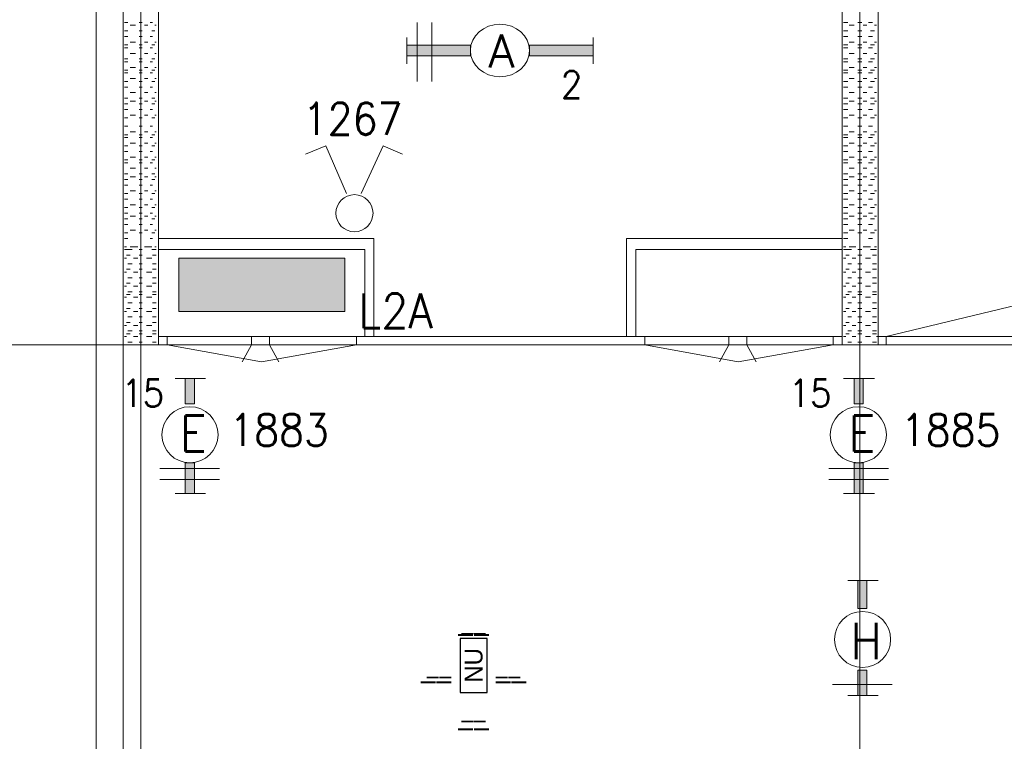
# Model space of a CAD drawing. Header units: metres. Extents: x -167 to -48, y -1901 to -1817.
# Tile 9 of 55: x -152.13 to -146.65, y -1851.7 to -1847.68. Entities that reach past the tile are written whole.
import ezdxf
from ezdxf.enums import TextEntityAlignment as Align

# ---------------------------------------------------------------- set-up
doc = ezdxf.new("R2010")
doc.units = ezdxf.units.M
doc.header["$MEASUREMENT"] = 0
doc.layers.add('Level 1', color=1, linetype='Continuous', lineweight=0)
doc.layers.add('Level 20', color=1, linetype='Continuous', lineweight=0)
doc.styles.add('Style-STANDARD', font='STANDARD.shx')
doc.styles.add('Style-WORKING', font='WORKING.shx')

# ---------------------------------------------------------------- blocks, each defined once
blk = doc.blocks.new('1260')
at = {"layer": 'Level 1', "color": 1, "linetype": 'Continuous', "lineweight": 0}
for p, q in [((-630.0001, -100), (-630.0001, 100)), ((630.0001, -100), (630.0001, 100))]:
    blk.add_line(p, q, dxfattribs=at)
blk.add_circle((0, 0), 200, dxfattribs=at)
at = {"layer": 'Level 1', "color": 1, "linetype": 'Continuous', "lineweight": 0, "extrusion": (0, 0, -1)}
blk.add_solid([(200, 40), (630.0001, 40), (200, -40), (630.0001, -40)], dxfattribs=at)
at = {"layer": 'Level 1', "color": 1, "linetype": 'Continuous', "lineweight": 0}
blk.add_solid([(200, -40), (630.0001, -40), (200, 40), (630.0001, 40)], dxfattribs=at)
for points in [[(-200, 40), (-630.0001, 40), (-630.0001, -40), (-200, -40)], [(200, -40), (630.0001, -40), (630.0001, 40), (200, 40)]]:
    blk.add_3dface(points, dxfattribs=at)
at = {"layer": 'Level 1', "color": 1, "linetype": 'Continuous', "lineweight": 0, "style": 'Style-STANDARD'}
blk.add_text('A', height=250, dxfattribs=at).set_placement((-77.7681, -128.6793))
blk = doc.blocks.new('EF3A')
at = {"layer": 'Level 20', "color": 2, "linetype": 'Continuous', "lineweight": 30}
blk.add_3dface([(0, -0.03), (0, 0.03), (-0.03, 0.03), (-0.03, -0.03)], dxfattribs=at)
at = {"layer": 'Level 20', "color": 253, "linetype": 'Continuous', "lineweight": 13, "style": 'Style-WORKING'}
blk.add_text('NU', height=0.02, rotation=90, dxfattribs=at).set_placement((-0.015, 0.0002), align=Align.MIDDLE_CENTER)
at = {"layer": 'Level 20', "color": 253, "linetype": 'Continuous', "lineweight": 13, "style": 'Style-WORKING', "width": 0.900036}
blk.add_attdef('EF3A_29782', text='', height=0.025, dxfattribs=at).set_placement((-0.015, 0.04), align=Align.CENTER)
at = {"layer": 'Level 20', "color": 11, "linetype": 'Continuous', "lineweight": 0, "style": 'Style-WORKING'}
blk.add_attdef('EF3A_29777', text='', height=0.018, dxfattribs=at).set_placement((-0.015, 0.04), align=Align.CENTER)
at = {"layer": 'Level 20', "color": 253, "linetype": 'Continuous', "lineweight": 13, "style": 'Style-WORKING', "width": 0.900036}
blk.add_attdef('EF3A_29783', text='', height=0.025, dxfattribs=at).set_placement((-0.04, 0), align=Align.MIDDLE_RIGHT)
blk.add_attdef('EF3A_29784', text='', height=0.025, dxfattribs=at).set_placement((0.01, 0), align=Align.MIDDLE_LEFT)
at = {"layer": 'Level 20', "color": 11, "linetype": 'Continuous', "lineweight": 0, "style": 'Style-WORKING'}
blk.add_attdef('EF3A_29778', text='', height=0.018, dxfattribs=at).set_placement((-0.04, 0), align=Align.MIDDLE_RIGHT)
blk.add_attdef('EF3A_29779', text='', height=0.018, dxfattribs=at).set_placement((0.01, 0), align=Align.MIDDLE_LEFT)
at = {"layer": 'Level 20', "color": 253, "linetype": 'Continuous', "lineweight": 13, "style": 'Style-WORKING', "width": 0.900036}
blk.add_attdef('EF3A_29781', text='', height=0.025, dxfattribs=at).set_placement((-0.015, -0.04), align=Align.TOP_CENTER)
at = {"layer": 'Level 20', "color": 11, "linetype": 'Continuous', "lineweight": 0, "style": 'Style-WORKING'}
blk.add_attdef('EF3A_29780', text='', height=0.018, dxfattribs=at).set_placement((-0.015, -0.04), align=Align.TOP_CENTER)

msp = doc.modelspace()

# ---------------------------------------------------------------- linework, layer by layer
at = {"layer": 'Level 1', "color": 11, "linetype": 'Continuous', "lineweight": 0}
for p, q in [((-151.4546, -1838.6015), (-151.4546, -1865.3203)), ((-147.4507, -1838.6015), (-147.4507, -1865.3359)), ((-153.3511, -1849.4921), (-53.8081, -1849.4921))]:
    msp.add_line(p, q, dxfattribs=at)
at = {"layer": 'Level 1', "color": 1, "linetype": 'Continuous', "lineweight": 0}
for p, q in [((-147.5483, -1842.1171), (-147.5483, -1849.4921)), ((-147.3491, -1842.1171), (-147.3491, -1849.4921)), ((-151.7046, -1843.5547), (-151.7046, -1852.5078)), ((-151.5542, -1843.7109), (-151.5542, -1849.4921)), ((-151.3569, -1843.8984), (-151.3569, -1849.4921)), ((-151.5464, -1847.6952), (-151.5269, -1847.6952)), ((-151.5464, -1847.7422), (-151.5269, -1847.7422)), ((-151.5151, -1847.7109), (-151.4839, -1847.7109)), ((-151.4644, -1847.6952), (-151.4468, -1847.6952)), ((-151.4644, -1847.7422), (-151.4468, -1847.7422)), ((-151.4351, -1847.7109), (-151.4155, -1847.7109)), ((-151.4038, -1847.6952), (-151.3901, -1847.6952)), ((-151.394, -1847.7422), (-151.3765, -1847.7422)), ((-151.3765, -1847.7109), (-151.3687, -1847.7109)), ((-149.9155, -1847.6952), (-149.9155, -1848.0234)), ((-149.8335, -1847.6952), (-149.8335, -1848.0234)), ((-147.5405, -1847.6952), (-147.5171, -1847.6952)), ((-147.5405, -1847.7422), (-147.5171, -1847.7422)), ((-147.5093, -1847.7109), (-147.4819, -1847.7109)), ((-147.4624, -1847.6952), (-147.439, -1847.6952)), ((-147.4624, -1847.7422), (-147.439, -1847.7422)), ((-147.4312, -1847.7109), (-147.4116, -1847.7109)), ((-147.4019, -1847.6952), (-147.3804, -1847.6952)), ((-147.3901, -1847.7422), (-147.3687, -1847.7422)), ((-147.3687, -1847.7109), (-147.3569, -1847.7109)), ((-151.5464, -1847.7734), (-151.5269, -1847.7734)), ((-151.4644, -1847.7734), (-151.4468, -1847.7734)), ((-151.4038, -1847.7734), (-151.3901, -1847.7734)), ((-147.5405, -1847.7734), (-147.5171, -1847.7734)), ((-147.4624, -1847.7734), (-147.439, -1847.7734)), ((-147.4019, -1847.7734), (-147.3804, -1847.7734)), ((-151.5464, -1847.8203), (-151.5269, -1847.8203)), ((-151.5464, -1847.8359), (-151.5269, -1847.8359)), ((-151.5151, -1847.8047), (-151.4839, -1847.8047)), ((-151.4644, -1847.8203), (-151.4468, -1847.8203)), ((-151.4644, -1847.8359), (-151.4468, -1847.8359)), ((-151.4351, -1847.8047), (-151.4155, -1847.8047)), ((-151.4038, -1847.8359), (-151.3901, -1847.8359)), ((-151.394, -1847.8203), (-151.3765, -1847.8203)), ((-151.3765, -1847.8047), (-151.3687, -1847.8047)), ((-147.5405, -1847.8203), (-147.5171, -1847.8203)), ((-147.5405, -1847.8359), (-147.5171, -1847.8359)), ((-147.5093, -1847.8047), (-147.4819, -1847.8047)), ((-147.4624, -1847.8203), (-147.439, -1847.8203)), ((-147.4624, -1847.8359), (-147.439, -1847.8359)), ((-147.4312, -1847.8047), (-147.4116, -1847.8047)), ((-147.4019, -1847.8359), (-147.3804, -1847.8359)), ((-147.3901, -1847.8203), (-147.3687, -1847.8203)), ((-147.3687, -1847.8047), (-147.3569, -1847.8047)), ((-151.5464, -1847.8984), (-151.5269, -1847.8984)), ((-151.5151, -1847.8671), (-151.4839, -1847.8671)), ((-151.4644, -1847.8984), (-151.4468, -1847.8984)), ((-151.4351, -1847.8671), (-151.4155, -1847.8671)), ((-151.394, -1847.8984), (-151.3765, -1847.8984)), ((-151.3765, -1847.8671), (-151.3687, -1847.8671)), ((-147.5405, -1847.8984), (-147.5171, -1847.8984)), ((-147.5093, -1847.8671), (-147.4819, -1847.8671)), ((-147.4624, -1847.8984), (-147.439, -1847.8984)), ((-147.4312, -1847.8671), (-147.4116, -1847.8671)), ((-147.3901, -1847.8984), (-147.3687, -1847.8984)), ((-147.3687, -1847.8671), (-147.3569, -1847.8671)), ((-151.5464, -1847.914), (-151.5269, -1847.914)), ((-151.5464, -1847.961), (-151.5269, -1847.961)), ((-151.5151, -1847.9452), (-151.4839, -1847.9452)), ((-151.4644, -1847.914), (-151.4468, -1847.914)), ((-151.4644, -1847.961), (-151.4468, -1847.961)), ((-151.4351, -1847.9452), (-151.4155, -1847.9452)), ((-151.4038, -1847.914), (-151.3901, -1847.914)), ((-151.394, -1847.961), (-151.3765, -1847.961)), ((-151.3765, -1847.9452), (-151.3687, -1847.9452)), ((-147.5405, -1847.914), (-147.5171, -1847.914)), ((-147.5405, -1847.961), (-147.5171, -1847.961)), ((-147.5093, -1847.9452), (-147.4819, -1847.9452)), ((-147.4624, -1847.914), (-147.439, -1847.914)), ((-147.4624, -1847.961), (-147.439, -1847.961)), ((-147.4312, -1847.9452), (-147.4116, -1847.9452)), ((-147.4019, -1847.914), (-147.3804, -1847.914)), ((-147.3901, -1847.961), (-147.3687, -1847.961)), ((-147.3687, -1847.9452), (-147.3569, -1847.9452)), ((-151.5464, -1847.9766), (-151.5269, -1847.9766)), ((-151.5151, -1848.0078), (-151.4839, -1848.0078)), ((-151.4644, -1847.9766), (-151.4468, -1847.9766)), ((-151.4351, -1848.0078), (-151.4155, -1848.0078)), ((-151.4038, -1847.9766), (-151.3901, -1847.9766)), ((-151.3765, -1848.0078), (-151.3687, -1848.0078)), ((-147.5405, -1847.9766), (-147.5171, -1847.9766)), ((-147.5093, -1848.0078), (-147.4819, -1848.0078)), ((-147.4624, -1847.9766), (-147.439, -1847.9766)), ((-147.4312, -1848.0078), (-147.4116, -1848.0078)), ((-147.4019, -1847.9766), (-147.3804, -1847.9766)), ((-147.3687, -1848.0078), (-147.3569, -1848.0078)), ((-151.5464, -1848.0234), (-151.5269, -1848.0234)), ((-151.5464, -1848.0547), (-151.5269, -1848.0547)), ((-151.4644, -1848.0234), (-151.4468, -1848.0234)), ((-151.4644, -1848.0547), (-151.4468, -1848.0547)), ((-151.4038, -1848.0547), (-151.3901, -1848.0547)), ((-151.394, -1848.0234), (-151.3765, -1848.0234)), ((-147.5405, -1848.0234), (-147.5171, -1848.0234)), ((-147.5405, -1848.0547), (-147.5171, -1848.0547)), ((-147.4624, -1848.0234), (-147.439, -1848.0234)), ((-147.4624, -1848.0547), (-147.439, -1848.0547)), ((-147.4019, -1848.0547), (-147.3804, -1848.0547)), ((-147.3901, -1848.0234), (-147.3687, -1848.0234)), ((-151.5464, -1848.1171), (-151.5269, -1848.1171)), ((-151.5151, -1848.0859), (-151.4839, -1848.0859)), ((-151.4644, -1848.1171), (-151.4468, -1848.1171)), ((-151.4351, -1848.0859), (-151.4155, -1848.0859)), ((-151.394, -1848.1171), (-151.3765, -1848.1171)), ((-151.3765, -1848.0859), (-151.3687, -1848.0859)), ((-147.5405, -1848.1171), (-147.5171, -1848.1171)), ((-147.5093, -1848.0859), (-147.4819, -1848.0859)), ((-147.4624, -1848.1171), (-147.439, -1848.1171)), ((-147.4312, -1848.0859), (-147.4116, -1848.0859)), ((-147.3901, -1848.1171), (-147.3687, -1848.1171)), ((-147.3687, -1848.0859), (-147.3569, -1848.0859)), ((-151.5464, -1848.1484), (-151.5269, -1848.1484)), ((-151.5464, -1848.1797), (-151.5269, -1848.1797)), ((-151.5151, -1848.1327), (-151.4839, -1848.1327)), ((-151.4644, -1848.1484), (-151.4468, -1848.1484)), ((-151.4644, -1848.1797), (-151.4468, -1848.1797)), ((-151.4351, -1848.1327), (-151.4155, -1848.1327)), ((-151.4038, -1848.1797), (-151.3901, -1848.1797)), ((-151.394, -1848.1484), (-151.3765, -1848.1484)), ((-151.3765, -1848.1327), (-151.3687, -1848.1327)), ((-147.5405, -1848.1484), (-147.5171, -1848.1484)), ((-147.5405, -1848.1797), (-147.5171, -1848.1797)), ((-147.5093, -1848.1327), (-147.4819, -1848.1327)), ((-147.4624, -1848.1484), (-147.439, -1848.1484)), ((-147.4624, -1848.1797), (-147.439, -1848.1797)), ((-147.4312, -1848.1327), (-147.4116, -1848.1327)), ((-147.4019, -1848.1797), (-147.3804, -1848.1797)), ((-147.3901, -1848.1484), (-147.3687, -1848.1484)), ((-147.3687, -1848.1327), (-147.3569, -1848.1327)), ((-151.5464, -1848.2266), (-151.5269, -1848.2266)), ((-151.5151, -1848.211), (-151.4839, -1848.211)), ((-151.4644, -1848.2266), (-151.4468, -1848.2266)), ((-151.4351, -1848.211), (-151.4155, -1848.211)), ((-151.394, -1848.2266), (-151.3765, -1848.2266)), ((-151.3765, -1848.211), (-151.3687, -1848.211)), ((-147.5405, -1848.2266), (-147.5171, -1848.2266)), ((-147.5093, -1848.211), (-147.4819, -1848.211)), ((-147.4624, -1848.2266), (-147.439, -1848.2266)), ((-147.4312, -1848.211), (-147.4116, -1848.211)), ((-147.3901, -1848.2266), (-147.3687, -1848.2266)), ((-147.3687, -1848.211), (-147.3569, -1848.211)), ((-151.5464, -1848.2734), (-151.5269, -1848.2734)), ((-151.4644, -1848.2734), (-151.4468, -1848.2734)), ((-151.4038, -1848.2734), (-151.3901, -1848.2734)), ((-147.5405, -1848.2734), (-147.5171, -1848.2734)), ((-147.4624, -1848.2734), (-147.439, -1848.2734)), ((-147.4019, -1848.2734), (-147.3804, -1848.2734)), ((-151.5464, -1848.3203), (-151.5269, -1848.3203)), ((-151.5464, -1848.3359), (-151.5269, -1848.3359)), ((-151.5151, -1848.3046), (-151.4839, -1848.3046)), ((-151.4644, -1848.3203), (-151.4468, -1848.3203)), ((-151.4644, -1848.3359), (-151.4468, -1848.3359)), ((-151.4351, -1848.3046), (-151.4155, -1848.3046)), ((-151.4038, -1848.3359), (-151.3901, -1848.3359)), ((-151.394, -1848.3203), (-151.3765, -1848.3203)), ((-151.3765, -1848.3046), (-151.3687, -1848.3046)), ((-147.5405, -1848.3203), (-147.5171, -1848.3203)), ((-147.5405, -1848.3359), (-147.5171, -1848.3359)), ((-147.5093, -1848.3046), (-147.4819, -1848.3046)), ((-147.4624, -1848.3203), (-147.439, -1848.3203)), ((-147.4624, -1848.3359), (-147.439, -1848.3359)), ((-147.4312, -1848.3046), (-147.4116, -1848.3046)), ((-147.4019, -1848.3359), (-147.3804, -1848.3359)), ((-147.3901, -1848.3203), (-147.3687, -1848.3203)), ((-147.3687, -1848.3046), (-147.3569, -1848.3046)), ((-151.5464, -1848.3827), (-151.5269, -1848.3827)), ((-151.5151, -1848.3671), (-151.4839, -1848.3671)), ((-151.4644, -1848.3827), (-151.4468, -1848.3827)), ((-151.4351, -1848.3671), (-151.4155, -1848.3671)), ((-151.394, -1848.3827), (-151.3765, -1848.3827)), ((-151.3765, -1848.3671), (-151.3687, -1848.3671)), ((-150.4253, -1848.3827), (-150.5386, -1848.4297)), ((-150.3101, -1848.6485), (-150.4253, -1848.3827)), ((-150.228, -1848.6485), (-150.105, -1848.3827)), ((-150.105, -1848.3827), (-149.9976, -1848.4297)), ((-147.5405, -1848.3827), (-147.5171, -1848.3827)), ((-147.5093, -1848.3671), (-147.4819, -1848.3671)), ((-147.4624, -1848.3827), (-147.439, -1848.3827)), ((-147.4312, -1848.3671), (-147.4116, -1848.3671)), ((-147.3901, -1848.3827), (-147.3687, -1848.3827)), ((-147.3687, -1848.3671), (-147.3569, -1848.3671)), ((-151.5464, -1848.4141), (-151.5269, -1848.4141)), ((-151.5151, -1848.4453), (-151.4839, -1848.4453)), ((-151.4644, -1848.4141), (-151.4468, -1848.4141)), ((-151.4351, -1848.4453), (-151.4155, -1848.4453)), ((-151.4038, -1848.4141), (-151.3901, -1848.4141)), ((-151.3765, -1848.4453), (-151.3687, -1848.4453)), ((-147.5405, -1848.4141), (-147.5171, -1848.4141)), ((-147.5093, -1848.4453), (-147.4819, -1848.4453)), ((-147.4624, -1848.4141), (-147.439, -1848.4141)), ((-147.4312, -1848.4453), (-147.4116, -1848.4453)), ((-147.4019, -1848.4141), (-147.3804, -1848.4141)), ((-147.3687, -1848.4453), (-147.3569, -1848.4453)), ((-151.5464, -1848.4609), (-151.5269, -1848.4609)), ((-151.5464, -1848.4766), (-151.5269, -1848.4766)), ((-151.5151, -1848.5078), (-151.4839, -1848.5078)), ((-151.4644, -1848.4609), (-151.4468, -1848.4609)), ((-151.4644, -1848.4766), (-151.4468, -1848.4766)), ((-151.4351, -1848.5078), (-151.4155, -1848.5078)), ((-151.4038, -1848.4766), (-151.3901, -1848.4766)), ((-151.394, -1848.4609), (-151.3765, -1848.4609)), ((-151.3765, -1848.5078), (-151.3687, -1848.5078)), ((-147.5405, -1848.4609), (-147.5171, -1848.4609)), ((-147.5405, -1848.4766), (-147.5171, -1848.4766)), ((-147.5093, -1848.5078), (-147.4819, -1848.5078)), ((-147.4624, -1848.4609), (-147.439, -1848.4609)), ((-147.4624, -1848.4766), (-147.439, -1848.4766)), ((-147.4312, -1848.5078), (-147.4116, -1848.5078)), ((-147.4019, -1848.4766), (-147.3804, -1848.4766)), ((-147.3901, -1848.4609), (-147.3687, -1848.4609)), ((-147.3687, -1848.5078), (-147.3569, -1848.5078)), ((-151.5464, -1848.539), (-151.5269, -1848.539)), ((-151.5151, -1848.5546), (-151.4839, -1848.5546)), ((-151.4644, -1848.539), (-151.4468, -1848.539)), ((-151.4351, -1848.5546), (-151.4155, -1848.5546)), ((-151.394, -1848.539), (-151.3765, -1848.539)), ((-151.3765, -1848.5546), (-151.3687, -1848.5546)), ((-147.5405, -1848.539), (-147.5171, -1848.539)), ((-147.5093, -1848.5546), (-147.4819, -1848.5546)), ((-147.4624, -1848.539), (-147.439, -1848.539)), ((-147.4312, -1848.5546), (-147.4116, -1848.5546)), ((-147.3901, -1848.539), (-147.3687, -1848.539)), ((-147.3687, -1848.5546), (-147.3569, -1848.5546)), ((-151.5464, -1848.5702), (-151.5269, -1848.5702)), ((-151.5464, -1848.6015), (-151.5269, -1848.6015)), ((-151.4644, -1848.5702), (-151.4468, -1848.5702)), ((-151.4644, -1848.6015), (-151.4468, -1848.6015)), ((-151.4038, -1848.6015), (-151.3901, -1848.6015)), ((-151.394, -1848.5702), (-151.3765, -1848.5702)), ((-147.5405, -1848.5702), (-147.5171, -1848.5702)), ((-147.5405, -1848.6015), (-147.5171, -1848.6015)), ((-147.4624, -1848.5702), (-147.439, -1848.5702)), ((-147.4624, -1848.6015), (-147.439, -1848.6015)), ((-147.4019, -1848.6015), (-147.3804, -1848.6015)), ((-147.3901, -1848.5702), (-147.3687, -1848.5702)), ((-151.5464, -1848.6485), (-151.5269, -1848.6485)), ((-151.5151, -1848.6328), (-151.4839, -1848.6328)), ((-151.4644, -1848.6485), (-151.4468, -1848.6485)), ((-151.4351, -1848.6328), (-151.4155, -1848.6328)), ((-151.394, -1848.6485), (-151.3765, -1848.6485)), ((-151.3765, -1848.6328), (-151.3687, -1848.6328)), ((-147.5405, -1848.6485), (-147.5171, -1848.6485)), ((-147.5093, -1848.6328), (-147.4819, -1848.6328)), ((-147.4624, -1848.6485), (-147.439, -1848.6485)), ((-147.4312, -1848.6328), (-147.4116, -1848.6328)), ((-147.3901, -1848.6485), (-147.3687, -1848.6485)), ((-147.3687, -1848.6328), (-147.3569, -1848.6328)), ((-151.5464, -1848.6797), (-151.5269, -1848.6797)), ((-151.5464, -1848.7265), (-151.5269, -1848.7265)), ((-151.5151, -1848.7109), (-151.4839, -1848.7109)), ((-151.4644, -1848.6797), (-151.4468, -1848.6797)), ((-151.4644, -1848.7265), (-151.4468, -1848.7265)), ((-151.4351, -1848.7109), (-151.4155, -1848.7109)), ((-151.4038, -1848.6797), (-151.3901, -1848.6797)), ((-151.394, -1848.7265), (-151.3765, -1848.7265)), ((-151.3765, -1848.7109), (-151.3687, -1848.7109)), ((-147.5405, -1848.6797), (-147.5171, -1848.6797)), ((-147.5405, -1848.7265), (-147.5171, -1848.7265)), ((-147.5093, -1848.7109), (-147.4819, -1848.7109)), ((-147.4624, -1848.6797), (-147.439, -1848.6797)), ((-147.4624, -1848.7265), (-147.439, -1848.7265)), ((-147.4312, -1848.7109), (-147.4116, -1848.7109)), ((-147.4019, -1848.6797), (-147.3804, -1848.6797)), ((-147.3901, -1848.7265), (-147.3687, -1848.7265)), ((-147.3687, -1848.7109), (-147.3569, -1848.7109)), ((-151.5464, -1848.7578), (-151.5269, -1848.7578)), ((-151.5151, -1848.7734), (-151.4839, -1848.7734)), ((-151.4644, -1848.7578), (-151.4468, -1848.7578)), ((-151.4351, -1848.7734), (-151.4155, -1848.7734)), ((-151.4038, -1848.7578), (-151.3901, -1848.7578)), ((-151.3765, -1848.7734), (-151.3687, -1848.7734)), ((-147.5405, -1848.7578), (-147.5171, -1848.7578)), ((-147.5093, -1848.7734), (-147.4819, -1848.7734)), ((-147.4624, -1848.7578), (-147.439, -1848.7578)), ((-147.4312, -1848.7734), (-147.4116, -1848.7734)), ((-147.4019, -1848.7578), (-147.3804, -1848.7578)), ((-147.3687, -1848.7734), (-147.3569, -1848.7734)), ((-151.5464, -1848.789), (-151.5269, -1848.789)), ((-151.5464, -1848.8202), (-151.5269, -1848.8202)), ((-151.4644, -1848.789), (-151.4468, -1848.789)), ((-151.4644, -1848.8202), (-151.4468, -1848.8202)), ((-151.4038, -1848.8202), (-151.3901, -1848.8202)), ((-151.394, -1848.789), (-151.3765, -1848.789)), ((-147.5405, -1848.789), (-147.5171, -1848.789)), ((-147.5405, -1848.8202), (-147.5171, -1848.8202)), ((-147.4624, -1848.789), (-147.439, -1848.789)), ((-147.4624, -1848.8202), (-147.439, -1848.8202)), ((-147.4019, -1848.8202), (-147.3804, -1848.8202)), ((-147.3901, -1848.789), (-147.3687, -1848.789)), ((-151.5464, -1848.8672), (-151.5269, -1848.8672)), ((-151.5151, -1848.8516), (-151.4839, -1848.8516)), ((-151.4644, -1848.8672), (-151.4468, -1848.8672)), ((-151.4351, -1848.8516), (-151.4155, -1848.8516)), ((-151.394, -1848.8672), (-151.3765, -1848.8672)), ((-151.3765, -1848.8516), (-151.3687, -1848.8516)), ((-147.5405, -1848.8672), (-147.5171, -1848.8672)), ((-147.5093, -1848.8516), (-147.4819, -1848.8516)), ((-147.4624, -1848.8672), (-147.439, -1848.8672)), ((-147.4312, -1848.8516), (-147.4116, -1848.8516)), ((-147.3901, -1848.8672), (-147.3687, -1848.8672)), ((-147.3687, -1848.8516), (-147.3569, -1848.8516)), ((-151.5464, -1848.8984), (-151.5269, -1848.8984)), ((-151.5347, -1848.9453), (-151.5464, -1848.9453)), ((-151.5151, -1848.9453), (-151.4839, -1848.9453)), ((-151.4722, -1848.9453), (-151.4956, -1848.9453)), ((-151.4351, -1848.9453), (-151.4155, -1848.9453)), ((-151.394, -1848.9453), (-151.4233, -1848.9453)), ((-151.4038, -1848.8984), (-151.3901, -1848.8984)), ((-151.3765, -1848.9453), (-151.3687, -1848.9453)), ((-151.3569, -1848.8984), (-150.1577, -1848.8984)), ((-150.1577, -1848.8984), (-150.1577, -1849.4453)), ((-147.5483, -1848.8984), (-148.7495, -1848.8984)), ((-148.7495, -1848.8984), (-148.7495, -1849.4453)), ((-147.5405, -1848.8984), (-147.5171, -1848.8984)), ((-147.5288, -1848.9453), (-147.5405, -1848.9453)), ((-147.5093, -1848.9453), (-147.4819, -1848.9453)), ((-147.4722, -1848.9453), (-147.4936, -1848.9453)), ((-147.4312, -1848.9453), (-147.4116, -1848.9453)), ((-147.3901, -1848.9453), (-147.4194, -1848.9453)), ((-147.4019, -1848.8984), (-147.3804, -1848.8984)), ((-147.3687, -1848.9453), (-147.3569, -1848.9453)), ((-151.5464, -1848.9609), (-151.5269, -1848.9609)), ((-151.5151, -1848.9921), (-151.5347, -1848.9921)), ((-151.5034, -1848.9609), (-151.5269, -1848.9609)), ((-151.4468, -1848.9609), (-151.4644, -1848.9609)), ((-151.4644, -1848.9609), (-151.4468, -1848.9609)), ((-151.4468, -1848.9921), (-151.4644, -1848.9921)), ((-151.394, -1848.9609), (-151.3765, -1848.9609)), ((-151.3687, -1848.9609), (-151.3901, -1848.9609)), ((-151.3687, -1848.9921), (-151.3901, -1848.9921)), ((-151.3569, -1848.9609), (-150.2065, -1848.9609)), ((-150.2065, -1848.9609), (-150.2065, -1849.4453)), ((-147.5483, -1848.9609), (-148.6987, -1848.9609)), ((-148.6987, -1848.9609), (-148.6987, -1849.4453)), ((-147.5405, -1848.9609), (-147.5171, -1848.9609)), ((-147.5093, -1848.9921), (-147.5288, -1848.9921)), ((-147.4976, -1848.9609), (-147.5171, -1848.9609)), ((-147.439, -1848.9609), (-147.4624, -1848.9609)), ((-147.4624, -1848.9609), (-147.439, -1848.9609)), ((-147.439, -1848.9921), (-147.4624, -1848.9921)), ((-147.3901, -1848.9609), (-147.3687, -1848.9609)), ((-147.3569, -1848.9609), (-147.3804, -1848.9609)), ((-147.3569, -1848.9921), (-147.3804, -1848.9921)), ((-151.5347, -1849.0078), (-151.5464, -1849.0078)), ((-151.5034, -1849.039), (-151.5269, -1849.039)), ((-151.4722, -1849.0078), (-151.4956, -1849.0078)), ((-151.4468, -1849.039), (-151.4644, -1849.039)), ((-151.394, -1849.0078), (-151.4233, -1849.0078)), ((-151.3687, -1849.039), (-151.3901, -1849.039)), ((-147.5288, -1849.0078), (-147.5405, -1849.0078)), ((-147.4976, -1849.039), (-147.5171, -1849.039)), ((-147.4722, -1849.0078), (-147.4936, -1849.0078)), ((-147.439, -1849.039), (-147.4624, -1849.039)), ((-147.3901, -1849.0078), (-147.4194, -1849.0078)), ((-147.3569, -1849.039), (-147.3804, -1849.039)), ((-151.5347, -1849.086), (-151.5464, -1849.086)), ((-151.5151, -1849.0703), (-151.5347, -1849.0703)), ((-151.4722, -1849.086), (-151.4956, -1849.086)), ((-151.4468, -1849.0703), (-151.4644, -1849.0703)), ((-151.394, -1849.086), (-151.4233, -1849.086)), ((-151.3687, -1849.0703), (-151.3901, -1849.0703)), ((-147.5288, -1849.086), (-147.5405, -1849.086)), ((-147.5093, -1849.0703), (-147.5288, -1849.0703)), ((-147.4722, -1849.086), (-147.4936, -1849.086)), ((-147.439, -1849.0703), (-147.4624, -1849.0703)), ((-147.3901, -1849.086), (-147.4194, -1849.086)), ((-147.3569, -1849.0703), (-147.3804, -1849.0703)), ((-151.5347, -1849.164), (-151.5464, -1849.164)), ((-151.5151, -1849.1484), (-151.5347, -1849.1484)), ((-151.5034, -1849.1172), (-151.5269, -1849.1172)), ((-151.4722, -1849.164), (-151.4956, -1849.164)), ((-151.4468, -1849.1172), (-151.4644, -1849.1172)), ((-151.4468, -1849.1484), (-151.4644, -1849.1484)), ((-151.394, -1849.164), (-151.4233, -1849.164)), ((-151.3687, -1849.1172), (-151.3901, -1849.1172)), ((-151.3687, -1849.1484), (-151.3901, -1849.1484)), ((-147.5288, -1849.164), (-147.5405, -1849.164)), ((-147.5093, -1849.1484), (-147.5288, -1849.1484)), ((-147.4976, -1849.1172), (-147.5171, -1849.1172)), ((-147.4722, -1849.164), (-147.4936, -1849.164)), ((-147.439, -1849.1172), (-147.4624, -1849.1172)), ((-147.439, -1849.1484), (-147.4624, -1849.1484)), ((-147.3901, -1849.164), (-147.4194, -1849.164)), ((-147.3569, -1849.1172), (-147.3804, -1849.1172)), ((-147.3569, -1849.1484), (-147.3804, -1849.1484)), ((-151.5151, -1849.2109), (-151.5347, -1849.2109)), ((-151.5034, -1849.1953), (-151.5269, -1849.1953)), ((-151.4468, -1849.1953), (-151.4644, -1849.1953)), ((-151.4468, -1849.2109), (-151.4644, -1849.2109)), ((-151.3687, -1849.1953), (-151.3901, -1849.1953)), ((-151.3687, -1849.2109), (-151.3901, -1849.2109)), ((-147.5093, -1849.2109), (-147.5288, -1849.2109)), ((-147.4976, -1849.1953), (-147.5171, -1849.1953)), ((-147.439, -1849.1953), (-147.4624, -1849.1953)), ((-147.439, -1849.2109), (-147.4624, -1849.2109)), ((-147.3569, -1849.1953), (-147.3804, -1849.1953)), ((-147.3569, -1849.2109), (-147.3804, -1849.2109)), ((-151.5347, -1849.2265), (-151.5464, -1849.2265)), ((-151.5034, -1849.2577), (-151.5269, -1849.2577)), ((-151.4722, -1849.2265), (-151.4956, -1849.2265)), ((-151.4468, -1849.2577), (-151.4644, -1849.2577)), ((-151.394, -1849.2265), (-151.4233, -1849.2265)), ((-151.3687, -1849.2577), (-151.3901, -1849.2577)), ((-147.5288, -1849.2265), (-147.5405, -1849.2265)), ((-147.4976, -1849.2577), (-147.5171, -1849.2577)), ((-147.4722, -1849.2265), (-147.4936, -1849.2265)), ((-147.439, -1849.2577), (-147.4624, -1849.2577)), ((-147.3901, -1849.2265), (-147.4194, -1849.2265)), ((-147.3569, -1849.2577), (-147.3804, -1849.2577)), ((-147.3042, -1849.4453), (-146.4624, -1849.2421)), ((-151.5347, -1849.3047), (-151.5464, -1849.3047)), ((-151.5151, -1849.2891), (-151.5347, -1849.2891)), ((-151.4722, -1849.3047), (-151.4956, -1849.3047)), ((-151.4468, -1849.2891), (-151.4644, -1849.2891)), ((-151.394, -1849.3047), (-151.4233, -1849.3047)), ((-151.3687, -1849.2891), (-151.3901, -1849.2891)), ((-147.5288, -1849.3047), (-147.5405, -1849.3047)), ((-147.5093, -1849.2891), (-147.5288, -1849.2891)), ((-147.4722, -1849.3047), (-147.4936, -1849.3047)), ((-147.439, -1849.2891), (-147.4624, -1849.2891)), ((-147.3901, -1849.3047), (-147.4194, -1849.3047)), ((-147.3569, -1849.2891), (-147.3804, -1849.2891)), ((-151.5347, -1849.3828), (-151.5464, -1849.3828)), ((-151.5151, -1849.3672), (-151.5347, -1849.3672)), ((-151.5034, -1849.3359), (-151.5269, -1849.3359)), ((-151.4722, -1849.3828), (-151.4956, -1849.3828)), ((-151.4468, -1849.3359), (-151.4644, -1849.3359)), ((-151.4468, -1849.3672), (-151.4644, -1849.3672)), ((-151.394, -1849.3828), (-151.4233, -1849.3828)), ((-151.3687, -1849.3359), (-151.3901, -1849.3359)), ((-151.3687, -1849.3672), (-151.3901, -1849.3672)), ((-147.5288, -1849.3828), (-147.5405, -1849.3828)), ((-147.5093, -1849.3672), (-147.5288, -1849.3672)), ((-147.4976, -1849.3359), (-147.5171, -1849.3359)), ((-147.4722, -1849.3828), (-147.4936, -1849.3828)), ((-147.439, -1849.3359), (-147.4624, -1849.3359)), ((-147.439, -1849.3672), (-147.4624, -1849.3672)), ((-147.3901, -1849.3828), (-147.4194, -1849.3828)), ((-147.3569, -1849.3359), (-147.3804, -1849.3359)), ((-147.3569, -1849.3672), (-147.3804, -1849.3672)), ((-151.5151, -1849.4296), (-151.5347, -1849.4296)), ((-151.5034, -1849.414), (-151.5269, -1849.414)), ((-151.4468, -1849.414), (-151.4644, -1849.414)), ((-151.4468, -1849.4296), (-151.4644, -1849.4296)), ((-151.3687, -1849.414), (-151.3901, -1849.414)), ((-151.3687, -1849.4296), (-151.3901, -1849.4296)), ((-147.5093, -1849.4296), (-147.5288, -1849.4296)), ((-147.4976, -1849.414), (-147.5171, -1849.414)), ((-147.439, -1849.414), (-147.4624, -1849.414)), ((-147.439, -1849.4296), (-147.4624, -1849.4296)), ((-147.3569, -1849.414), (-147.3804, -1849.414)), ((-147.3569, -1849.4296), (-147.3804, -1849.4296)), ((-151.5542, -1849.4921), (-151.5542, -1852.7578)), ((-151.5542, -1849.4921), (-63.644, -1849.4921)), ((-151.5347, -1849.4453), (-151.5464, -1849.4453)), ((-151.5034, -1849.4765), (-151.5269, -1849.4765)), ((-151.4722, -1849.4453), (-151.4956, -1849.4453)), ((-151.4468, -1849.4765), (-151.4644, -1849.4765)), ((-151.394, -1849.4453), (-151.4233, -1849.4453)), ((-151.3687, -1849.4765), (-151.3901, -1849.4765)), ((-151.3569, -1849.4453), (-147.5483, -1849.4453)), ((-151.3081, -1849.4453), (-151.3081, -1849.4921)), ((-151.3081, -1849.4921), (-150.7827, -1849.5859)), ((-150.8394, -1849.4921), (-150.8901, -1849.5859)), ((-150.8394, -1849.4453), (-150.8394, -1849.4921)), ((-150.2534, -1849.4921), (-150.7827, -1849.5859)), ((-150.7378, -1849.4453), (-150.7378, -1849.4921)), ((-150.7378, -1849.4921), (-150.687, -1849.5859)), ((-150.2534, -1849.4453), (-150.2534, -1849.4921)), ((-148.648, -1849.4453), (-148.648, -1849.4921)), ((-148.648, -1849.4921), (-148.1284, -1849.5859)), ((-148.1792, -1849.4921), (-148.2319, -1849.5859)), ((-148.1792, -1849.4453), (-148.1792, -1849.4921)), ((-147.5991, -1849.4921), (-148.1284, -1849.5859)), ((-148.0796, -1849.4453), (-148.0796, -1849.4921)), ((-148.0796, -1849.4921), (-148.0269, -1849.5859)), ((-147.5991, -1849.4453), (-147.5991, -1849.4921)), ((-147.5288, -1849.4453), (-147.5405, -1849.4453)), ((-147.4976, -1849.4765), (-147.5171, -1849.4765)), ((-147.4722, -1849.4453), (-147.4936, -1849.4453)), ((-147.439, -1849.4765), (-147.4624, -1849.4765)), ((-147.3901, -1849.4453), (-147.4194, -1849.4453)), ((-147.3569, -1849.4765), (-147.3804, -1849.4765)), ((-147.3569, -1849.4453), (-143.5659, -1849.4453)), ((-147.3042, -1849.4921), (-147.3042, -1849.4453)), ((-151.2632, -1849.6796), (-151.0952, -1849.6796)), ((-147.5405, -1849.6796), (-147.3687, -1849.6796)), ((-151.3491, -1850.1797), (-151.0171, -1850.1797)), ((-147.6226, -1850.1797), (-147.2905, -1850.1797)), ((-151.3491, -1850.2422), (-151.0171, -1850.2422)), ((-147.6226, -1850.2422), (-147.2905, -1850.2422)), ((-151.2632, -1850.3203), (-151.0952, -1850.3203)), ((-147.5405, -1850.3203), (-147.3687, -1850.3203)), ((-147.5171, -1850.8046), (-147.3491, -1850.8046)), ((-147.603, -1851.3828), (-147.271, -1851.3828)), ((-147.5171, -1851.4453), (-147.3491, -1851.4453))]:
    msp.add_line(p, q, dxfattribs=at)
for centre, radius in [((-150.2651, -1848.7578), 0.1035), ((-151.1812, -1849.9922), 0.1562), ((-147.4585, -1849.9922), 0.1562), ((-147.4351, -1851.1328), 0.1562)]:
    msp.add_circle(centre, radius, dxfattribs=at)
for points in [[(-151.2436, -1849.3047), (-151.2436, -1849.0078), (-150.3179, -1849.3047), (-150.3179, -1849.0078)], [(-151.1558, -1849.8203), (-151.2085, -1849.8203), (-151.1558, -1849.6796), (-151.2085, -1849.6796)], [(-147.4312, -1849.8203), (-147.4819, -1849.8203), (-147.4312, -1849.6796), (-147.4819, -1849.6796)], [(-151.1558, -1850.3203), (-151.2085, -1850.3203), (-151.1558, -1850.1484), (-151.2085, -1850.1484)], [(-147.4312, -1850.3203), (-147.4819, -1850.3203), (-147.4312, -1850.1484), (-147.4819, -1850.1484)], [(-147.4116, -1850.9609), (-147.4624, -1850.9609), (-147.4116, -1850.8046), (-147.4624, -1850.8046)], [(-147.4116, -1851.4453), (-147.4624, -1851.4453), (-147.4116, -1851.3047), (-147.4624, -1851.3047)]]:
    msp.add_solid(points, dxfattribs=at)
for points in [[(-151.2436, -1849.3047), (-151.2436, -1849.0078), (-150.3179, -1849.0078), (-150.3179, -1849.3047)], [(-151.1558, -1849.8203), (-151.2085, -1849.8203), (-151.2085, -1849.6796), (-151.1558, -1849.6796)], [(-147.4312, -1849.8203), (-147.4819, -1849.8203), (-147.4819, -1849.6796), (-147.4312, -1849.6796)], [(-151.1558, -1850.3203), (-151.2085, -1850.3203), (-151.2085, -1850.1484), (-151.1558, -1850.1484)], [(-147.4312, -1850.3203), (-147.4819, -1850.3203), (-147.4819, -1850.1484), (-147.4312, -1850.1484)], [(-147.4116, -1850.9609), (-147.4624, -1850.9609), (-147.4624, -1850.8046), (-147.4116, -1850.8046)], [(-147.4116, -1851.4453), (-147.4624, -1851.4453), (-147.4624, -1851.3047), (-147.4116, -1851.3047)]]:
    msp.add_3dface(points, dxfattribs=at)

# ---------------------------------------------------------------- block references
at = {"layer": 'Level 1', "color": 1, "linetype": 'Continuous', "lineweight": 0, "xscale": 0.000824, "yscale": 0.000732}
msp.add_blockref('1260', (-149.4546, -1847.8515), dxfattribs=at)
at = {"layer": 'Level 20', "color": 253, "linetype": 'Continuous', "lineweight": 13, "xscale": 5, "yscale": 5, "zscale": 5}
msp.add_blockref('EF3A', (-149.5267, -1851.2782), dxfattribs=at).add_auto_attribs({'EF3A_29777': '__', 'EF3A_29778': '__', 'EF3A_29779': '__', 'EF3A_29780': '__', 'EF3A_29781': '__', 'EF3A_29782': '__', 'EF3A_29783': '__', 'EF3A_29784': '__'})

# ---------------------------------------------------------------- texts
at = {"layer": 'Level 1', "color": 1, "linetype": 'Continuous', "lineweight": 0, "style": 'Style-STANDARD'}
for s, height, p in [('2', 0.1523, (-149.0556, -1848.1171)), ('1267', 0.1777, (-150.2755, -1848.3203)), ('L2A', 0.1933, (-150.0363, -1849.3984)), ('15', 0.1523, (-151.4442, -1849.8359)), ('15', 0.1523, (-147.7274, -1849.8359)), ('1883', 0.1777, (-150.6849, -1850.0547)), ('1885', 0.1777, (-146.9447, -1850.0547))]:
    msp.add_text(s, height=height, dxfattribs=at).set_placement(p, align=Align.CENTER)
for s, p in [('E', (-151.2378, -1850.0859)), ('E', (-147.5132, -1850.0859)), ('H', (-147.5015, -1851.2421))]:
    msp.add_text(s, height=0.2011, dxfattribs=at).set_placement(p)

doc.saveas('drawing.dxf')
